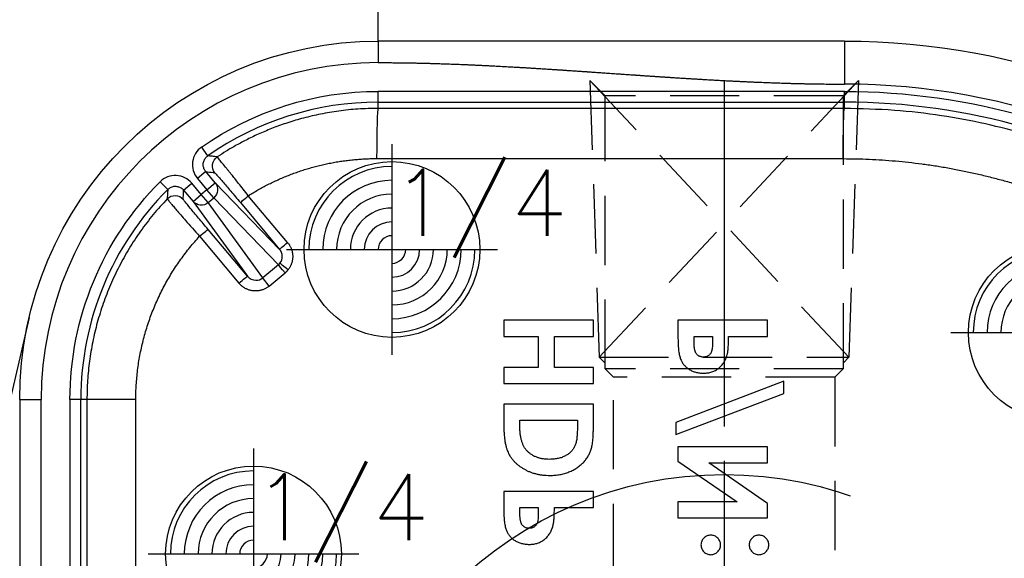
# Model space of a CAD drawing. Extents: x 2651 to 7771, y -1163 to 1075.
# Tile 188 of 256: x 4085 to 4121, y 530 to 550. Entities that reach past the tile are written whole.
import ezdxf

# ---------------------------------------------------------------- set-up
doc = ezdxf.new("R2010")
doc.units = 0
doc.header["$LTSCALE"] = 10
for name, pattern in [('CENTER', [2, 1.25, -0.25, 0.25, -0.25]), ('CNSCEN', [17, 15, -1, 0, -1]), ('CNSHID', [4, 3, -1]), ('HIDDEN', [0.375, 0.25, -0.125])]:
    doc.linetypes.add(name, pattern=pattern)
doc.layers.get('0').update_dxf_attribs({"linetype": 'CONTINUOUS'})
doc.layers.get('Defpoints').update_dxf_attribs({"linetype": 'CONTINUOUS'})
for name, color, linetype in [('1', 7, 'CONTINUOUS'), ('9', 3, 'CONTINUOUS'), ('COOL', 150, 'HIDDEN'), ('DIM', 3, 'CONTINUOUS'), ('PIN', 3, 'CONTINUOUS'), ('WL1-HL', 4, 'CNSHID'), ('WOR1-CL', 1, 'CNSCEN'), ('WOR1-DL', 7, 'CONTINUOUS')]:
    doc.layers.add(name, color=color, linetype=linetype)
doc.styles.add('china', font='txt')
doc.styles.get("Standard").update_dxf_attribs({"font": 'romans.shx'})
doc.dimstyles.new('MM& INCH5', dxfattribs={"dimtxt": 5, "dimasz": 2.5, "dimexe": 1, "dimexo": 0.5, "dimtad": 0, "dimrnd": 1.38778e-17, "dimzin": 9, "dimdsep": 46, "dimtxsty": 'Standard', "dimblk": 'CLOSED', "dimcen": 0, "dimclrd": 3, "dimclre": 3, "dimclrt": 3, "dimazin": 2, "dimtfac": 0.75, "dimtofl": 0, "dimtmove": 0, "dimatfit": 3, "dimfxl": 0, "dimtolj": 1, "dimarcsym": 0})

# ---------------------------------------------------------------- blocks, each defined once
blk = doc.blocks.new('DSD')
at = {"layer": '1', "color": 252, "linetype": 'Continuous'}
for p, q in [((472.133, 580.525), (472.133, 579.748)), ((488.973, 580.525), (488.973, 578.971)), ((488.973, 578.708), (472.133, 578.708)), ((472.133, 578.32), (472.133, 578.708)), ((488.973, 578.32), (488.973, 578.708)), ((472.133, 578.32), (488.973, 578.32)), ((472.133, 578.094), (472.133, 578.32)), ((488.973, 578.091), (472.133, 578.094)), ((488.973, 578.091), (488.973, 578.32)), ((465.974, 576.38), (465.751, 576.699)), ((472.085, 576.281), (488.925, 576.277)), ((465.899, 575.812), (465.601, 575.562)), ((465.601, 575.562), (465.943, 575.155)), ((466.241, 575.404), (465.899, 575.812)), ((464.252, 575.441), (464.527, 575.166)), ((465.1, 575.142), (465.397, 575.391)), ((465.739, 574.984), (465.397, 575.391)), ((465.943, 575.155), (465.739, 574.984)), ((465.943, 575.155), (466.241, 575.404)), ((466.191, 574.859), (465.943, 575.155)), ((468.569, 572.998), (466.241, 575.404)), ((465.1, 575.142), (465.442, 574.734)), ((465.442, 574.734), (465.739, 574.984)), ((465.987, 574.688), (465.739, 574.984)), ((465.987, 574.688), (466.191, 574.859)), ((466.191, 574.859), (468.527, 572.445)), ((468.857, 573.248), (467.438, 574.939)), ((465.442, 574.734), (467.404, 572.027)), ((467.958, 571.97), (465.987, 574.688)), ((467.15, 574.689), (468.569, 572.998)), ((465.676, 573.471), (467.096, 571.778)), ((467.404, 572.027), (465.984, 573.72)), ((468.527, 572.445), (467.958, 571.97)), ((468.196, 571.675), (468.765, 572.15)), ((459.179, 567.571), (459.956, 567.571)), ((459.956, 540.854), (459.956, 567.571)), ((460.995, 567.571), (460.995, 555.446)), ((461.384, 567.571), (460.995, 567.571)), ((461.384, 555.446), (461.384, 567.571)), ((461.608, 567.571), (461.384, 567.571)), ((463.374, 567.571), (461.608, 567.571)), ((463.374, 555.682), (463.374, 567.571))]:
    blk.add_line(p, q, dxfattribs=at)
at = {"layer": '1', "color": 7, "linetype": 'Continuous'}
for p, q in [((459.524, 570.543), (451.7, 537.342)), ((476.666, 570.436), (476.666, 569.855)), ((479.905, 570.436), (476.666, 570.436)), ((479.905, 569.855), (479.905, 570.436)), ((482.959, 570.436), (482.959, 569.788)), ((486.198, 570.436), (482.959, 570.436)), ((486.198, 569.855), (486.198, 570.436)), ((476.666, 569.855), (477.912, 569.855)), ((477.912, 569.855), (477.912, 568.734)), ((478.493, 568.734), (478.493, 569.855)), ((478.493, 569.855), (479.905, 569.855)), ((483.541, 569.672), (483.541, 569.855)), ((483.541, 569.855), (484.205, 569.855)), ((484.205, 569.855), (484.205, 569.649)), ((484.786, 569.855), (486.198, 569.855)), ((477.912, 568.734), (476.666, 568.734)), ((476.666, 568.734), (476.666, 568.153)), ((479.905, 568.734), (478.493, 568.734)), ((479.905, 568.153), (479.905, 568.734)), ((476.666, 568.153), (479.905, 568.153)), ((486.779, 568.236), (482.876, 566.746)), ((486.779, 567.795), (486.779, 568.236)), ((482.876, 566.305), (486.779, 567.795)), ((459.179, 567.571), (459.179, 540.854)), ((461.608, 567.571), (461.608, 555.669)), ((476.666, 567.405), (476.666, 566.673)), ((479.905, 567.405), (476.666, 567.405)), ((479.905, 566.662), (479.905, 567.405)), ((477.248, 566.824), (479.324, 566.824)), ((477.248, 566.602), (477.248, 566.824)), ((479.324, 566.824), (479.324, 566.52)), ((482.876, 566.746), (482.876, 566.305)), ((482.959, 565.869), (482.959, 565.346)), ((486.198, 565.869), (482.959, 565.869)), ((486.198, 565.288), (486.198, 565.869)), ((482.959, 565.346), (485.091, 563.876)), ((486.198, 563.822), (484.073, 565.288)), ((484.073, 565.288), (486.198, 565.288)), ((476.666, 564.25), (476.666, 563.601)), ((479.905, 564.25), (476.666, 564.25)), ((479.905, 563.669), (479.905, 564.25)), ((485.091, 563.876), (482.959, 563.876)), ((482.959, 563.876), (482.959, 563.295)), ((486.198, 563.295), (486.198, 563.822)), ((477.248, 563.486), (477.248, 563.669)), ((477.248, 563.669), (477.912, 563.669)), ((477.912, 563.669), (477.912, 563.463)), ((478.493, 563.669), (479.905, 563.669)), ((482.959, 563.295), (486.198, 563.295))]:
    blk.add_line(p, q, dxfattribs=at)
at = {"layer": '1', "color": 110, "linetype": 'Continuous'}
blk.add_line((459.956, 540.854), (459.956, 567.571), dxfattribs=at)
at = {"layer": '1', "color": 7, "linetype": 'Continuous', "extrusion": (0, 0, -1)}
for centre, radius, start, end in [((-472.133, 567.571), 12.954, 0, 90), ((-488.973, 554.617), 25.908, 90, 171.2121)]:
    blk.add_arc(centre, radius, start, end, dxfattribs=at)
at = {"layer": '1', "color": 110, "linetype": 'Continuous'}
for centre, radius, start, end in [((472.133, 567.571), 12.177, 90, 180), ((488.973, 554.617), 24.354, 8.7879, 90)]:
    blk.add_arc(centre, radius, start, end, dxfattribs=at)
at = {"layer": '1', "color": 252, "linetype": 'Continuous'}
for centre, radius, start, end in [((472.133, 567.571), 12.177, 90, 180), ((488.973, 554.617), 24.354, 8.7879, 90), ((472.133, 567.571), 10.748, 90, 124.96), ((488.973, 554.617), 23.702, 58.1066, 90), ((472.133, 567.571), 10.748, 135.04, 180)]:
    blk.add_arc(centre, radius, start, end, dxfattribs=at)
at = {"layer": '1', "color": 252, "linetype": 'Continuous', "extrusion": (0, 0, -1)}
for centre, radius, start, end in [((-472.133, 567.571), 11.137, 55.04, 90), ((-488.973, 554.617), 24.091, 90, 121.8934), ((-472.133, 567.571), 11.137, 0, 44.96)]:
    blk.add_arc(centre, radius, start, end, dxfattribs=at)
for centre, major_axis, ratio, start_param, end_param in [((472.133, 576.281), (0, -1.814), 0.026177, 1.57079, 3.132863), ((488.973, 576.277), (0, -1.814), 0.026177, 1.57079, 3.132863), ((466.528, 576.016), (0.056, 0.385), 0.999914, 3.870947, 5.55383), ((465.943, 575.155), (-0.279, -0.27), 0.992489, 3.212987, 4.782718), ((464.789, 574.558), (0.388, -0.012), 0.999914, 3.870966, 5.553812), ((467.448, 574.939), (0.298, 0.25), 0.016833, 3.150321, 4.692337), ((465.739, 574.984), (-0.315, -0.228), 0.992489, 4.64206, 6.211791), ((465.686, 573.471), (0.298, 0.25), 0.016827, 4.692332, 6.274457), ((468.867, 573.248), (-0.298, -0.25), 0.016833, 0.008728, 1.550745), ((468.775, 572.15), (-0.249, 0.298), 0.020097, 4.729166, 6.160824), ((468.885, 572.263), (-0.305, 0.241), 0.01625, 4.732916, 6.16162), ((467.106, 571.778), (0.298, 0.25), 0.016827, 4.692332, 6.274457), ((468.206, 571.675), (-0.249, 0.298), 0.020097, 4.729166, 6.160824)]:
    blk.add_ellipse(centre, major_axis=major_axis, ratio=ratio, start_param=start_param, end_param=end_param, dxfattribs=at)
at = {"layer": '1', "color": 7, "linetype": 'Continuous'}
blk.add_open_spline([(488.973, 580.525), (483.359, 580.525), (477.746, 580.525), (472.133, 580.525)], degree=3, dxfattribs=at)
at = {"layer": '1', "color": 110, "linetype": 'Continuous'}
blk.add_open_spline([(472.133, 579.748), (473.135, 579.748), (474.238, 579.715), (475.219, 579.685), (476.343, 579.627), (477.278, 579.578), (478.448, 579.502), (478.915, 579.472), (479.5, 579.432), (479.851, 579.408), (480.553, 579.36), (481.254, 579.311), (481.605, 579.287), (482.189, 579.247), (482.658, 579.217), (483.827, 579.141), (484.763, 579.092), (485.885, 579.034), (486.868, 579.004), (487.97, 578.971), (488.973, 578.971)], degree=2, knots=[0, 0, 0, 0.125, 0.125, 0.25, 0.25, 0.375, 0.375, 0.4375, 0.4375, 0.5, 0.5, 0.5625, 0.5625, 0.625, 0.625, 0.75, 0.75, 0.875, 0.875, 1, 1, 1], dxfattribs=at)
at = {"layer": '1', "color": 252, "linetype": 'Continuous'}
for points in [[(472.133, 579.748), (477.746, 579.748), (483.359, 578.971), (488.973, 578.971)], [(467.404, 572.027), (467.479, 571.938), (467.593, 571.883), (467.708, 571.882)], [(467.708, 571.882), (467.799, 571.881), (467.889, 571.912), (467.958, 571.97)]]:
    blk.add_open_spline(points, degree=3, dxfattribs=at)
for points, knots in [([(472.133, 578.094), (471.888, 578.09), (471.41, 578.08), (470.714, 578.005), (470.058, 577.895), (469.444, 577.752), (468.873, 577.583), (468.345, 577.395), (467.859, 577.193), (467.415, 576.983), (467.012, 576.769), (466.647, 576.557), (466.421, 576.41), (466.313, 576.34)], [0, 0, 0, 0, 0.119039, 0.232454, 0.340243, 0.442407, 0.538944, 0.629855, 0.71514, 0.794797, 0.868826, 0.937227, 1, 1, 1, 1]), ([(501.259, 574.615), (500.953, 574.798), (500.314, 575.179), (499.283, 575.713), (498.144, 576.236), (496.891, 576.727), (495.524, 577.173), (494.043, 577.554), (492.449, 577.849), (490.746, 578.051), (489.574, 578.077), (488.973, 578.091)], [0, 0, 0, 0, 0.082708, 0.172517, 0.269427, 0.373438, 0.484549, 0.602761, 0.728074, 0.860487, 1, 1, 1, 1]), ([(465.751, 576.699), (465.662, 576.637), (465.588, 576.557), (465.476, 576.374), (465.44, 576.27), (465.412, 576.058), (465.42, 575.948), (465.48, 575.742), (465.531, 575.645), (465.601, 575.562)], [0, 0, 0, 0, 0.25, 0.25, 0.5, 0.5, 0.75, 0.75, 1, 1, 1, 1]), ([(465.899, 575.812), (465.875, 575.845), (465.827, 575.915), (465.801, 576.046), (465.818, 576.18), (465.878, 576.299), (465.943, 576.354), (465.974, 576.38)], [0, 0, 0, 0, 0.188754, 0.394177, 0.605822, 0.811245, 1, 1, 1, 1]), ([(466.314, 576.34), (466.309, 576.34), (466.305, 576.341), (466.289, 576.343), (466.275, 576.345), (466.206, 576.353), (466.152, 576.36), (466.08, 576.368), (466.064, 576.37), (466.023, 576.375), (465.998, 576.378), (465.974, 576.38)], [0, 0, 0, 0, 0.030224, 0.030224, 0.151118, 0.151118, 0.634697, 0.634697, 0.781436, 0.781436, 1, 1, 1, 1]), ([(467.438, 574.939), (467.376, 575.017), (467.257, 575.168), (467.092, 575.376), (466.953, 575.552), (466.84, 575.692), (466.754, 575.798), (466.693, 575.873), (466.553, 576.045), (466.369, 576.277), (466.331, 576.319), (466.313, 576.34)], [0, 0, 0, 0, 0.106887, 0.205186, 0.292302, 0.366385, 0.426275, 0.471358, 0.501372, 0.75478, 1, 1, 1, 1]), ([(465.397, 575.391), (465.328, 575.474), (465.242, 575.542), (465.049, 575.636), (464.942, 575.664), (464.729, 575.673), (464.62, 575.655), (464.42, 575.577), (464.329, 575.518), (464.252, 575.441)], [0, 0, 0, 0, 0.25, 0.25, 0.5, 0.5, 0.75, 0.75, 1, 1, 1, 1]), ([(465.899, 575.812), (465.987, 575.8), (466.076, 575.788), (466.187, 575.773), (466.208, 575.769), (466.23, 575.766)], [0, 0, 0, 0, 0.805738, 0.805738, 1, 1, 1, 1]), ([(466.229, 575.766), (466.234, 575.766), (466.258, 575.738), (466.329, 575.656), (466.358, 575.623), (466.425, 575.545), (466.464, 575.5), (466.591, 575.351), (466.693, 575.231), (466.912, 574.973), (467.03, 574.832), (467.15, 574.689)], [0, 0, 0, 0, 0.25, 0.25, 0.375, 0.375, 0.5, 0.5, 0.75, 0.75, 1, 1, 1, 1]), ([(464.527, 575.168), (464.527, 575.163), (464.526, 575.158), (464.525, 575.143), (464.525, 575.129), (464.521, 575.061), (464.517, 575.006), (464.512, 574.909), (464.51, 574.868), (464.508, 574.826)], [0, 0, 0, 0, 0.03027, 0.03027, 0.151349, 0.151349, 0.635664, 0.635664, 1, 1, 1, 1]), ([(464.527, 575.166), (464.558, 575.192), (464.623, 575.247), (464.751, 575.285), (464.886, 575.279), (465.01, 575.23), (465.071, 575.17), (465.1, 575.142)], [0, 0, 0, 0, 0.188755, 0.394179, 0.605823, 0.811246, 1, 1, 1, 1]), ([(464.508, 574.826), (464.337, 574.638), (463.996, 574.265), (463.54, 573.663), (463.128, 573.038), (462.766, 572.391), (462.453, 571.726), (462.189, 571.047), (461.975, 570.358), (461.809, 569.663), (461.693, 568.965), (461.621, 568.268), (461.612, 567.803), (461.608, 567.571)], [0, 0, 0, 0, 0.095127, 0.18941, 0.28285, 0.375445, 0.467198, 0.558107, 0.648172, 0.737394, 0.825772, 0.913308, 1, 1, 1, 1]), ([(464.508, 574.826), (464.51, 574.821), (464.515, 574.812), (464.559, 574.758), (464.629, 574.674), (464.725, 574.561), (464.891, 574.368), (465.191, 574.017), (465.501, 573.667), (465.676, 573.471)], [0, 0, 0, 0, 0.099069, 0.200049, 0.301625, 0.402428, 0.501142, 0.719432, 1, 1, 1, 1]), ([(465.087, 574.808), (465.09, 574.896), (465.093, 574.984), (465.098, 575.095), (465.099, 575.118), (465.1, 575.142)], [0, 0, 0, 0, 0.789513, 0.789513, 1, 1, 1, 1]), ([(465.984, 573.72), (465.864, 573.862), (465.748, 574.001), (465.585, 574.197), (465.534, 574.259), (465.437, 574.376), (465.391, 574.432), (465.267, 574.582), (465.2, 574.664), (465.111, 574.775), (465.087, 574.804), (465.087, 574.809)], [0, 0, 0, 0, 0.25, 0.25, 0.375, 0.375, 0.5, 0.5, 0.75, 0.75, 1, 1, 1, 1]), ([(468.582, 572.502), (468.637, 572.571), (468.667, 572.66), (468.662, 572.839), (468.628, 572.928), (468.569, 572.998)], [0, 0, 0, 0, 0.5, 0.5, 1, 1, 1, 1])]:
    blk.add_open_spline(points, degree=3, knots=knots, dxfattribs=at)
at = {"layer": '1', "color": 7, "linetype": 'Continuous'}
for points, weights in [([(467.438, 574.939), (468.838, 575.822), (470.429, 576.281), (472.085, 576.281)], [1, 0.973777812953, 0.973777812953, 1]), ([(488.925, 576.277), (492.78, 576.276), (496.501, 575.27), (499.831, 573.329)], [1, 0.976931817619, 0.976931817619, 1]), ([(463.374, 567.571), (463.374, 569.783), (464.178, 571.844), (465.676, 573.471)], [1, 0.954385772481, 0.954385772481, 1]), ([(468.527, 572.445), (468.547, 572.462), (468.566, 572.481), (468.582, 572.502)], [1, 0.996550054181, 0.996550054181, 1])]:
    blk.add_rational_spline(points, weights, degree=3, dxfattribs=at)
at = {"layer": '1', "color": 252, "linetype": 'Continuous'}
for points, weights in [([(468.857, 573.248), (469.107, 572.95), (469.114, 572.564), (468.875, 572.263)], [1, 0.850418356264, 0.850418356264, 1]), ([(468.875, 572.263), (468.842, 572.221), (468.805, 572.184), (468.765, 572.15)], [1, 0.996550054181, 0.996550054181, 1]), ([(468.196, 571.675), (467.846, 571.383), (467.391, 571.426), (467.096, 571.778)], [1, 0.80498879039, 0.80498879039, 1])]:
    blk.add_rational_spline(points, weights, degree=3, dxfattribs=at)
at = {"layer": '1', "color": 7, "linetype": 'Continuous'}
for points, knots in [([(484.737, 569.195), (484.741, 569.212), (484.75, 569.248), (484.759, 569.307), (484.767, 569.376), (484.775, 569.454), (484.78, 569.541), (484.783, 569.637), (484.786, 569.743), (484.786, 569.817), (484.786, 569.855)], [0, 0, 0, 0, 0.077373, 0.167614, 0.272108, 0.390016, 0.521363, 0.667272, 0.82681, 1, 1, 1, 1]), ([(482.959, 569.788), (482.96, 569.745), (482.96, 569.663), (482.964, 569.545), (482.972, 569.437), (482.982, 569.337), (482.996, 569.247), (483.012, 569.165), (483.031, 569.093), (483.054, 569.029), (483.081, 568.971), (483.109, 568.917), (483.144, 568.867), (483.18, 568.819), (483.221, 568.775), (483.265, 568.733), (483.313, 568.695), (483.365, 568.66), (483.42, 568.628), (483.478, 568.601), (483.538, 568.578), (483.601, 568.559), (483.667, 568.544), (483.735, 568.534), (483.807, 568.527), (483.855, 568.527), (483.879, 568.526)], [0, 0, 0, 0, 0.070781, 0.136552, 0.197012, 0.252923, 0.303687, 0.349719, 0.39124, 0.428479, 0.463057, 0.49715, 0.531002, 0.564226, 0.597701, 0.631421, 0.665597, 0.700451, 0.735881, 0.771092, 0.806975, 0.843534, 0.88094, 0.919294, 0.95918, 1, 1, 1, 1]), ([(483.605, 569.26), (483.6, 569.27), (483.589, 569.292), (483.576, 569.329), (483.565, 569.372), (483.556, 569.421), (483.549, 569.475), (483.544, 569.536), (483.542, 569.602), (483.541, 569.648), (483.541, 569.672)], [0, 0, 0, 0, 0.082101, 0.173825, 0.278953, 0.396639, 0.527316, 0.671298, 0.828754, 1, 1, 1, 1]), ([(484.205, 569.649), (484.205, 569.612), (484.204, 569.543), (484.198, 569.449), (484.188, 569.373), (484.175, 569.314), (484.154, 569.267), (484.129, 569.226), (484.099, 569.191), (484.063, 569.161), (484.023, 569.137), (483.978, 569.12), (483.93, 569.109), (483.896, 569.108), (483.879, 569.108)], [0, 0, 0, 0, 0.15516, 0.285496, 0.390503, 0.470975, 0.538446, 0.603655, 0.666587, 0.730199, 0.794945, 0.860228, 0.928121, 1, 1, 1, 1]), ([(483.879, 569.108), (483.863, 569.108), (483.834, 569.109), (483.792, 569.116), (483.752, 569.128), (483.716, 569.145), (483.683, 569.167), (483.653, 569.193), (483.626, 569.224), (483.612, 569.248), (483.605, 569.26)], [0, 0, 0, 0, 0.137788, 0.267341, 0.390444, 0.511778, 0.629509, 0.747829, 0.871885, 1, 1, 1, 1]), ([(483.879, 568.526), (483.906, 568.527), (483.96, 568.528), (484.037, 568.536), (484.112, 568.551), (484.183, 568.57), (484.25, 568.596), (484.315, 568.626), (484.375, 568.664), (484.431, 568.706), (484.485, 568.753), (484.533, 568.804), (484.578, 568.86), (484.618, 568.919), (484.654, 568.982), (484.687, 569.049), (484.715, 569.12), (484.73, 569.17), (484.737, 569.195)], [0, 0, 0, 0, 0.068875, 0.135349, 0.199289, 0.26155, 0.322915, 0.382772, 0.442844, 0.502652, 0.562749, 0.62274, 0.682687, 0.743329, 0.805013, 0.868067, 0.933111, 1, 1, 1, 1]), ([(476.666, 566.673), (476.667, 566.616), (476.668, 566.505), (476.676, 566.346), (476.69, 566.197), (476.708, 566.059), (476.732, 565.933), (476.763, 565.818), (476.798, 565.715), (476.84, 565.622), (476.888, 565.536), (476.942, 565.455), (477.003, 565.379), (477.071, 565.306), (477.146, 565.237), (477.227, 565.171), (477.316, 565.111), (477.411, 565.053), (477.511, 565), (477.616, 564.955), (477.725, 564.917), (477.838, 564.886), (477.955, 564.861), (478.077, 564.843), (478.203, 564.833), (478.288, 564.832), (478.331, 564.831)], [0, 0, 0, 0, 0.060148, 0.116267, 0.168654, 0.217399, 0.262434, 0.303933, 0.34226, 0.377441, 0.411406, 0.445398, 0.479766, 0.514584, 0.550214, 0.587001, 0.624663, 0.663615, 0.703456, 0.74345, 0.784013, 0.825133, 0.867265, 0.910306, 0.954424, 1, 1, 1, 1]), ([(478.331, 564.831), (478.392, 564.833), (478.512, 564.835), (478.689, 564.859), (478.858, 564.898), (479.018, 564.953), (479.169, 565.02), (479.306, 565.101), (479.431, 565.194), (479.541, 565.297), (479.636, 565.409), (479.717, 565.526), (479.781, 565.648), (479.821, 565.756), (479.846, 565.849), (479.861, 565.931), (479.875, 566.024), (479.886, 566.129), (479.895, 566.245), (479.9, 566.374), (479.904, 566.514), (479.905, 566.611), (479.905, 566.662)], [0, 0, 0, 0, 0.065773, 0.129478, 0.19143, 0.252446, 0.311787, 0.368818, 0.424092, 0.478492, 0.531394, 0.582004, 0.631201, 0.679503, 0.705561, 0.735222, 0.769132, 0.806858, 0.84893, 0.895117, 0.94547, 1, 1, 1, 1]), ([(477.507, 565.718), (477.486, 565.742), (477.443, 565.791), (477.391, 565.878), (477.346, 565.973), (477.31, 566.079), (477.282, 566.195), (477.262, 566.322), (477.25, 566.459), (477.248, 566.553), (477.248, 566.602)], [0, 0, 0, 0, 0.101663, 0.207636, 0.318745, 0.43668, 0.563507, 0.698681, 0.844447, 1, 1, 1, 1]), ([(479.324, 566.52), (479.324, 566.484), (479.323, 566.415), (479.317, 566.315), (479.311, 566.222), (479.3, 566.137), (479.287, 566.059), (479.269, 565.99), (479.25, 565.927), (479.226, 565.872), (479.199, 565.821), (479.168, 565.775), (479.133, 565.729), (479.093, 565.687), (479.049, 565.646), (479.002, 565.609), (478.95, 565.573), (478.894, 565.54), (478.834, 565.51), (478.77, 565.483), (478.704, 565.461), (478.634, 565.443), (478.56, 565.43), (478.483, 565.419), (478.403, 565.414), (478.348, 565.413), (478.321, 565.412)], [0, 0, 0, 0, 0.062615, 0.120429, 0.174199, 0.223725, 0.269028, 0.310765, 0.348115, 0.382378, 0.414753, 0.447195, 0.480045, 0.513739, 0.547963, 0.582918, 0.619315, 0.657124, 0.695687, 0.735514, 0.775823, 0.817652, 0.860743, 0.905387, 0.951998, 1, 1, 1, 1]), ([(478.321, 565.412), (478.278, 565.413), (478.196, 565.415), (478.075, 565.429), (477.962, 565.453), (477.856, 565.487), (477.757, 565.529), (477.666, 565.583), (477.581, 565.645), (477.532, 565.694), (477.507, 565.718)], [0, 0, 0, 0, 0.142277, 0.277429, 0.406477, 0.530595, 0.650143, 0.766851, 0.883502, 1, 1, 1, 1]), ([(476.666, 563.601), (476.667, 563.559), (476.667, 563.477), (476.671, 563.359), (476.679, 563.25), (476.689, 563.151), (476.703, 563.06), (476.719, 562.979), (476.738, 562.907), (476.761, 562.843), (476.788, 562.785), (476.817, 562.731), (476.851, 562.681), (476.887, 562.632), (476.928, 562.589), (476.972, 562.547), (477.021, 562.508), (477.072, 562.474), (477.127, 562.442), (477.185, 562.414), (477.245, 562.392), (477.308, 562.373), (477.374, 562.358), (477.443, 562.348), (477.514, 562.341), (477.562, 562.34), (477.586, 562.34)], [0, 0, 0, 0, 0.070781, 0.136552, 0.197012, 0.252923, 0.303687, 0.349719, 0.39124, 0.428479, 0.463057, 0.49715, 0.531002, 0.564226, 0.597701, 0.631421, 0.665597, 0.700451, 0.735881, 0.771092, 0.806975, 0.843534, 0.88094, 0.919294, 0.95918, 1, 1, 1, 1]), ([(477.312, 563.074), (477.307, 563.084), (477.296, 563.106), (477.283, 563.143), (477.272, 563.186), (477.263, 563.234), (477.256, 563.289), (477.251, 563.349), (477.249, 563.416), (477.248, 563.462), (477.248, 563.486)], [0, 0, 0, 0, 0.082101, 0.173825, 0.278953, 0.396639, 0.527316, 0.671298, 0.828754, 1, 1, 1, 1]), ([(477.912, 563.463), (477.912, 563.426), (477.911, 563.357), (477.905, 563.263), (477.895, 563.187), (477.882, 563.127), (477.861, 563.08), (477.836, 563.04), (477.806, 563.005), (477.771, 562.975), (477.73, 562.95), (477.685, 562.934), (477.637, 562.923), (477.603, 562.922), (477.586, 562.921)], [0, 0, 0, 0, 0.15516, 0.285496, 0.390503, 0.470975, 0.538446, 0.603655, 0.666587, 0.730199, 0.794945, 0.860228, 0.928121, 1, 1, 1, 1]), ([(478.444, 563.009), (478.448, 563.025), (478.457, 563.061), (478.466, 563.121), (478.475, 563.19), (478.482, 563.267), (478.487, 563.355), (478.49, 563.451), (478.493, 563.557), (478.493, 563.63), (478.493, 563.669)], [0, 0, 0, 0, 0.077373, 0.167614, 0.272108, 0.390016, 0.521363, 0.667272, 0.82681, 1, 1, 1, 1]), ([(477.586, 562.921), (477.571, 562.922), (477.541, 562.923), (477.499, 562.93), (477.459, 562.942), (477.423, 562.958), (477.39, 562.98), (477.36, 563.007), (477.333, 563.038), (477.319, 563.062), (477.312, 563.074)], [0, 0, 0, 0, 0.137788, 0.267341, 0.390444, 0.511778, 0.629509, 0.747829, 0.871885, 1, 1, 1, 1]), ([(477.586, 562.34), (477.613, 562.34), (477.667, 562.341), (477.745, 562.35), (477.819, 562.364), (477.89, 562.383), (477.957, 562.41), (478.022, 562.44), (478.082, 562.477), (478.138, 562.52), (478.192, 562.566), (478.24, 562.618), (478.285, 562.673), (478.325, 562.732), (478.361, 562.795), (478.394, 562.863), (478.422, 562.934), (478.437, 562.984), (478.444, 563.009)], [0, 0, 0, 0, 0.068875, 0.135349, 0.199289, 0.26155, 0.322915, 0.382772, 0.442844, 0.502652, 0.562749, 0.62274, 0.682687, 0.743329, 0.805013, 0.868067, 0.933111, 1, 1, 1, 1]), ([(484.144, 562.672), (484.12, 562.671), (484.074, 562.669), (484.007, 562.648), (483.946, 562.616), (483.892, 562.57), (483.847, 562.517), (483.814, 562.456), (483.793, 562.389), (483.791, 562.343), (483.79, 562.319)], [0, 0, 0, 0, 0.12783, 0.250877, 0.372608, 0.500305, 0.628002, 0.750286, 0.873333, 1, 1, 1, 1]), ([(484.496, 562.319), (484.494, 562.343), (484.492, 562.389), (484.472, 562.455), (484.439, 562.517), (484.395, 562.57), (484.342, 562.616), (484.28, 562.648), (484.214, 562.669), (484.168, 562.671), (484.144, 562.672)], [0, 0, 0, 0, 0.127088, 0.250543, 0.372679, 0.500053, 0.627277, 0.749413, 0.871745, 1, 1, 1, 1]), ([(485.885, 562.672), (485.861, 562.671), (485.815, 562.669), (485.749, 562.648), (485.688, 562.616), (485.635, 562.57), (485.59, 562.516), (485.556, 562.456), (485.537, 562.389), (485.535, 562.343), (485.534, 562.319)], [0, 0, 0, 0, 0.128226, 0.250531, 0.372639, 0.499833, 0.627179, 0.749842, 0.87294, 1, 1, 1, 1]), ([(486.239, 562.319), (486.238, 562.343), (486.236, 562.389), (486.216, 562.456), (486.182, 562.517), (486.137, 562.57), (486.083, 562.616), (486.022, 562.648), (485.955, 562.669), (485.909, 562.671), (485.885, 562.672)], [0, 0, 0, 0, 0.126678, 0.249735, 0.372031, 0.499739, 0.627447, 0.750221, 0.872159, 1, 1, 1, 1]), ([(483.79, 562.319), (483.791, 562.296), (483.793, 562.249), (483.813, 562.183), (483.847, 562.122), (483.892, 562.069), (483.946, 562.023), (484.007, 561.99), (484.074, 561.97), (484.12, 561.968), (484.144, 561.966)], [0, 0, 0, 0, 0.126727, 0.249831, 0.371148, 0.498906, 0.626663, 0.749005, 0.872109, 1, 1, 1, 1]), ([(484.144, 561.966), (484.167, 561.967), (484.213, 561.97), (484.279, 561.99), (484.339, 562.023), (484.393, 562.069), (484.438, 562.122), (484.472, 562.183), (484.492, 562.249), (484.494, 562.296), (484.496, 562.319)], [0, 0, 0, 0, 0.12614, 0.24756, 0.370463, 0.498806, 0.627149, 0.749023, 0.872692, 1, 1, 1, 1]), ([(485.534, 562.319), (485.535, 562.296), (485.537, 562.25), (485.556, 562.183), (485.59, 562.123), (485.635, 562.069), (485.688, 562.023), (485.749, 561.99), (485.815, 561.97), (485.861, 561.967), (485.885, 561.966)], [0, 0, 0, 0, 0.12712, 0.250277, 0.371969, 0.499375, 0.62663, 0.749351, 0.871713, 1, 1, 1, 1]), ([(485.885, 561.966), (485.909, 561.967), (485.955, 561.97), (486.022, 561.99), (486.083, 562.023), (486.137, 562.069), (486.182, 562.122), (486.216, 562.183), (486.236, 562.249), (486.238, 562.296), (486.239, 562.319)], [0, 0, 0, 0, 0.127902, 0.249898, 0.37328, 0.501049, 0.628817, 0.750146, 0.873261, 1, 1, 1, 1])]:
    blk.add_open_spline(points, degree=3, knots=knots, dxfattribs=at)
blk = doc.blocks.new('*D109')
at = {"layer": 'Defpoints', "color": 0}
for p in [(4086.684, 927.642), (4086.684, 894.882), (4171.684, 387.642)]:
    blk.add_point(p, dxfattribs=at)
at = {"layer": 'DIM', "color": 3, "lineweight": -2}
blk.add_line((4086.684, 895.382), (4086.684, 927.642), dxfattribs=at)
at = {"layer": 'DIM', "color": 3, "insert": (4086.684, 948.624), "char_height": 5, "attachment_point": 5, "rotation": 90}
blk.add_mtext('\\A1;85 [3.346]', dxfattribs=at)
blk = doc.blocks.new('_Closed')
at = {"color": 0, "linetype": 'ByBlock', "lineweight": -2}
for p, q in [((-1, 0.167), (0, 0)), ((-1, 0.167), (-1, -0.167)), ((0, 0), (-1, -0.167)), ((0, 0), (-1, 0))]:
    blk.add_line(p, q, dxfattribs=at)
blk = doc.blocks.new('*D110')
at = {"layer": 'Defpoints', "color": 0}
for p in [(4064.684, 927.642), (4064.684, 906.842), (4171.684, 387.642)]:
    blk.add_point(p, dxfattribs=at)
at = {"layer": 'DIM', "color": 3, "lineweight": -2}
blk.add_line((4064.684, 907.342), (4064.684, 927.642), dxfattribs=at)
at = {"layer": 'DIM', "color": 3, "insert": (4064.684, 950.648), "char_height": 5, "attachment_point": 5, "rotation": 90}
blk.add_mtext('\\A1;107 [4.213]', dxfattribs=at)
blk = doc.blocks.new('*D111')
at = {"layer": 'Defpoints', "color": 0}
for p in [(4051.684, 927.642), (4051.684, 912.642), (4171.684, 387.642)]:
    blk.add_point(p, dxfattribs=at)
at = {"layer": 'DIM', "color": 3, "lineweight": -2}
blk.add_line((4051.684, 913.142), (4051.684, 927.642), dxfattribs=at)
at = {"layer": 'DIM', "color": 3, "insert": (4051.684, 950.648), "char_height": 5, "attachment_point": 5, "rotation": 90}
blk.add_mtext('\\A1;120 [4.724]', dxfattribs=at)
blk = doc.blocks.new('*D112')
at = {"layer": 'Defpoints', "color": 0}
for p in [(3974.684, 927.642), (3974.684, 892.822), (4171.684, 387.642)]:
    blk.add_point(p, dxfattribs=at)
at = {"layer": 'DIM', "color": 3, "lineweight": -2}
blk.add_line((3974.684, 893.322), (3974.684, 927.642), dxfattribs=at)
at = {"layer": 'DIM', "color": 3, "insert": (3974.684, 950.648), "char_height": 5, "attachment_point": 5, "rotation": 90}
blk.add_mtext('\\A1;197 [7.756]', dxfattribs=at)
blk = doc.blocks.new('*D113')
at = {"layer": 'Defpoints', "color": 0}
for p in [(3966.684, 927.642), (3971.684, 807.17), (4171.684, 387.642)]:
    blk.add_point(p, dxfattribs=at)
at = {"layer": 'DIM', "color": 3, "lineweight": -2}
for p, q in [((3966.684, 922.642), (3966.684, 927.642)), ((3971.684, 917.642), (3966.684, 922.642)), ((3971.684, 807.67), (3971.684, 917.642))]:
    blk.add_line(p, q, dxfattribs=at)
at = {"layer": 'DIM', "color": 3, "insert": (3966.684, 951.005), "char_height": 5, "attachment_point": 5, "rotation": 90}
blk.add_mtext('\\A1;200 [7.874]', dxfattribs=at)
blk = doc.blocks.new('*D114')
at = {"layer": 'Defpoints', "color": 0}
for p in [(3931.684, 927.642), (3931.684, 912.642), (4171.684, 387.642)]:
    blk.add_point(p, dxfattribs=at)
at = {"layer": 'DIM', "color": 3, "lineweight": -2}
blk.add_line((3931.684, 913.142), (3931.684, 927.642), dxfattribs=at)
at = {"layer": 'DIM', "color": 3, "insert": (3931.684, 951.005), "char_height": 5, "attachment_point": 5, "rotation": 90}
blk.add_mtext('\\A1;240 [9.449]', dxfattribs=at)
blk = doc.blocks.new('*D115')
at = {"layer": 'Defpoints', "color": 0}
for p in [(3896.684, 927.642), (3896.684, 910.642), (4171.684, 387.642)]:
    blk.add_point(p, dxfattribs=at)
at = {"layer": 'DIM', "color": 3, "lineweight": -2}
blk.add_line((3896.684, 911.142), (3896.684, 927.642), dxfattribs=at)
at = {"layer": 'DIM', "color": 3, "insert": (3896.684, 953.386), "char_height": 5, "attachment_point": 5, "rotation": 90}
blk.add_mtext('\\A1;275 [10.827]', dxfattribs=at)
blk = doc.blocks.new('*D122')
at = {"layer": 'Defpoints', "color": 0}
for p in [(3881.004, 912.642), (3898.684, 912.642), (4171.684, 387.642)]:
    blk.add_point(p, dxfattribs=at)
at = {"layer": 'DIM', "color": 3, "lineweight": -2}
blk.add_line((3898.184, 912.642), (3881.004, 912.642), dxfattribs=at)
at = {"layer": 'DIM', "color": 3, "insert": (3855.26, 912.642), "char_height": 5, "attachment_point": 5}
blk.add_mtext('\\A1;525 [20.669]', dxfattribs=at)
blk = doc.blocks.new('*D123')
at = {"layer": 'Defpoints', "color": 0}
for p in [(3857.842, 862.642), (3869.984, 862.642), (4171.684, 387.642)]:
    blk.add_point(p, dxfattribs=at)
at = {"layer": 'DIM', "color": 3, "lineweight": -2}
blk.add_line((3869.484, 862.642), (3857.842, 862.642), dxfattribs=at)
at = {"layer": 'DIM', "color": 3, "insert": (3832.098, 862.642), "char_height": 5, "attachment_point": 5}
blk.add_mtext('\\A1;475 [18.701]', dxfattribs=at)
blk = doc.blocks.new('*D124')
at = {"layer": 'Defpoints', "color": 0}
for p in [(3941.504, 859.642), (3857.842, 854.642), (4171.684, 387.642)]:
    blk.add_point(p, dxfattribs=at)
at = {"layer": 'DIM', "color": 3, "lineweight": -2}
for p, q in [((3867.842, 859.642), (3862.842, 854.642)), ((3941.004, 859.642), (3867.842, 859.642)), ((3862.842, 854.642), (3857.842, 854.642))]:
    blk.add_line(p, q, dxfattribs=at)
at = {"layer": 'DIM', "color": 3, "insert": (3832.098, 854.642), "char_height": 5, "attachment_point": 5}
blk.add_mtext('\\A1;472 [18.583]', dxfattribs=at)
blk = doc.blocks.new('*D125')
at = {"layer": 'Defpoints', "color": 0}
for p in [(3870.047, 797.642), (3962.156, 797.642), (4171.684, 387.642)]:
    blk.add_point(p, dxfattribs=at)
at = {"layer": 'DIM', "color": 3, "lineweight": -2}
blk.add_line((3961.656, 797.642), (3870.047, 797.642), dxfattribs=at)
at = {"layer": 'DIM', "color": 3, "insert": (3844.303, 797.642), "char_height": 5, "attachment_point": 5}
blk.add_mtext('\\A1;410 [16.142]', dxfattribs=at)
blk = doc.blocks.new('*D126')
at = {"layer": 'Defpoints', "color": 0}
for p in [(3870.047, 832.642), (4069.264, 832.642), (4171.684, 387.642)]:
    blk.add_point(p, dxfattribs=at)
at = {"layer": 'DIM', "color": 3, "lineweight": -2}
blk.add_line((4068.764, 832.642), (3870.047, 832.642), dxfattribs=at)
at = {"layer": 'DIM', "color": 3, "insert": (3846.684, 832.642), "char_height": 5, "attachment_point": 5}
blk.add_mtext('\\A1;445 [17.52]', dxfattribs=at)
blk = doc.blocks.new('*D127')
at = {"layer": 'Defpoints', "color": 0}
for p in [(3857.842, 879.642), (4071.444, 879.642), (4171.684, 387.642)]:
    blk.add_point(p, dxfattribs=at)
at = {"layer": 'DIM', "color": 3, "lineweight": -2}
blk.add_line((4070.944, 879.642), (3857.842, 879.642), dxfattribs=at)
at = {"layer": 'DIM', "color": 3, "insert": (3834.479, 879.642), "char_height": 5, "attachment_point": 5}
blk.add_mtext('\\A1;492 [19.37]', dxfattribs=at)
blk = doc.blocks.new('*D128')
at = {"layer": 'Defpoints', "color": 0}
for p in [(3857.842, 899.642), (4057.484, 899.642), (4171.684, 387.642)]:
    blk.add_point(p, dxfattribs=at)
at = {"layer": 'DIM', "color": 3, "lineweight": -2}
blk.add_line((4056.984, 899.642), (3857.842, 899.642), dxfattribs=at)
at = {"layer": 'DIM', "color": 3, "insert": (3832.098, 899.642), "char_height": 5, "attachment_point": 5}
blk.add_mtext('\\A1;512 [20.157]', dxfattribs=at)
blk = doc.blocks.new('*D129')
at = {"layer": 'Defpoints', "color": 0}
for p in [(3870.047, 743.242), (4076.434, 743.242), (4171.684, 387.642)]:
    blk.add_point(p, dxfattribs=at)
at = {"layer": 'DIM', "color": 3, "lineweight": -2}
blk.add_line((4075.934, 743.242), (3870.047, 743.242), dxfattribs=at)
at = {"layer": 'DIM', "color": 3, "insert": (3849.065, 743.242), "char_height": 5, "attachment_point": 5}
blk.add_mtext('\\A1;355.6 [14]', dxfattribs=at)
blk = doc.blocks.new('*D130')
at = {"layer": 'Defpoints', "color": 0}
for p in [(3870.047, 762.642), (3896.684, 762.642), (4171.684, 387.642)]:
    blk.add_point(p, dxfattribs=at)
at = {"layer": 'DIM', "color": 3, "lineweight": -2}
blk.add_line((3896.184, 762.642), (3870.047, 762.642), dxfattribs=at)
at = {"layer": 'DIM', "color": 3, "insert": (3844.303, 762.642), "char_height": 5, "attachment_point": 5}
blk.add_mtext('\\A1;375 [14.764]', dxfattribs=at)
blk = doc.blocks.new('*D131')
at = {"layer": 'Defpoints', "color": 0}
for p in [(3870.047, 719.642), (3896.684, 719.642), (4171.684, 387.642)]:
    blk.add_point(p, dxfattribs=at)
at = {"layer": 'DIM', "color": 3, "lineweight": -2}
blk.add_line((3896.184, 719.642), (3870.047, 719.642), dxfattribs=at)
at = {"layer": 'DIM', "color": 3, "insert": (3844.303, 719.642), "char_height": 5, "attachment_point": 5}
blk.add_mtext('\\A1;332 [13.071]', dxfattribs=at)
blk = doc.blocks.new('*D132')
at = {"layer": 'Defpoints', "color": 0}
for p in [(3870.047, 592.642), (3897.724, 592.642), (4171.684, 387.642)]:
    blk.add_point(p, dxfattribs=at)
at = {"layer": 'DIM', "color": 3, "lineweight": -2}
blk.add_line((3897.224, 592.642), (3870.047, 592.642), dxfattribs=at)
at = {"layer": 'DIM', "color": 3, "insert": (3846.684, 592.642), "char_height": 5, "attachment_point": 5}
blk.add_mtext('\\A1;205 [8.071]', dxfattribs=at)
blk = doc.blocks.new('*D133')
at = {"layer": 'Defpoints', "color": 0}
for p in [(4098.024, 590.842), (3870.047, 584.642), (4171.684, 387.642)]:
    blk.add_point(p, dxfattribs=at)
at = {"layer": 'DIM', "color": 3, "lineweight": -2}
for p, q in [((3880.047, 590.842), (3875.047, 584.642)), ((4097.524, 590.842), (3880.047, 590.842)), ((3875.047, 584.642), (3870.047, 584.642))]:
    blk.add_line(p, q, dxfattribs=at)
at = {"layer": 'DIM', "color": 3, "insert": (3851.446, 584.642), "char_height": 5, "attachment_point": 5}
blk.add_mtext('\\A1;203.2 [8]', dxfattribs=at)
blk = doc.blocks.new('*D134')
at = {"layer": 'Defpoints', "color": 0}
for p in [(3870.047, 612.642), (3896.684, 612.642), (4171.684, 387.642)]:
    blk.add_point(p, dxfattribs=at)
at = {"layer": 'DIM', "color": 3, "lineweight": -2}
blk.add_line((3896.184, 612.642), (3870.047, 612.642), dxfattribs=at)
at = {"layer": 'DIM', "color": 3, "insert": (3846.684, 612.642), "char_height": 5, "attachment_point": 5}
blk.add_mtext('\\A1;225 [8.858]', dxfattribs=at)
blk = doc.blocks.new('*D135')
at = {"layer": 'Defpoints', "color": 0}
for p in [(3870.047, 655.642), (3896.684, 655.642), (4171.684, 387.642)]:
    blk.add_point(p, dxfattribs=at)
at = {"layer": 'DIM', "color": 3, "lineweight": -2}
blk.add_line((3896.184, 655.642), (3870.047, 655.642), dxfattribs=at)
at = {"layer": 'DIM', "color": 3, "insert": (3844.303, 655.642), "char_height": 5, "attachment_point": 5}
blk.add_mtext('\\A1;268 [10.551]', dxfattribs=at)
blk = doc.blocks.new('*D136')
at = {"layer": 'Defpoints', "color": 0}
for p in [(3870.047, 562.642), (3896.684, 562.642), (4171.684, 387.642)]:
    blk.add_point(p, dxfattribs=at)
at = {"layer": 'DIM', "color": 3, "lineweight": -2}
blk.add_line((3896.184, 562.642), (3870.047, 562.642), dxfattribs=at)
at = {"layer": 'DIM', "color": 3, "insert": (3849.422, 562.642), "char_height": 5, "attachment_point": 5}
blk.add_mtext('\\A1;175 [6.89]', dxfattribs=at)
blk = doc.blocks.new('*D156')
at = {"layer": 'Defpoints', "color": 0}
for p in [(4095.484, 927.642), (4095.484, 766.102), (4171.684, 387.642)]:
    blk.add_point(p, dxfattribs=at)
at = {"layer": 'DIM', "color": 3, "lineweight": -2}
blk.add_line((4095.484, 766.602), (4095.484, 927.642), dxfattribs=at)
at = {"layer": 'DIM', "color": 3, "insert": (4095.484, 943.862), "char_height": 5, "attachment_point": 5, "rotation": 90}
blk.add_mtext('\\A1;76.2 [3]', dxfattribs=at)
blk = doc.blocks.new('*D157')
at = {"layer": 'Defpoints', "color": 0}
for p in [(4103.484, 927.642), (4096.684, 860.062), (4171.684, 387.642)]:
    blk.add_point(p, dxfattribs=at)
at = {"layer": 'DIM', "color": 3, "lineweight": -2}
for p, q in [((4103.484, 922.642), (4103.484, 927.642)), ((4096.684, 917.642), (4103.484, 922.642)), ((4096.684, 860.562), (4096.684, 917.642))]:
    blk.add_line(p, q, dxfattribs=at)
at = {"layer": 'DIM', "color": 3, "insert": (4103.484, 948.624), "char_height": 5, "attachment_point": 5, "rotation": 90}
blk.add_mtext('\\A1;75 [2.953]', dxfattribs=at)
blk = doc.blocks.new('*X8')
at = {"color": 0}
for p, q in [((745.423, 286.51), (747.026, 288.113)), ((745.479, 285.86), (747.676, 288.057)), ((745.698, 285.371), (748.165, 287.838)), ((769.614, 286.66), (771.046, 288.092)), ((769.624, 285.963), (771.743, 288.082)), ((769.819, 285.451), (772.255, 287.887)), ((746.025, 284.992), (748.544, 287.51)), ((770.129, 285.053), (772.653, 287.577)), ((746.455, 284.714), (748.822, 287.081)), ((770.539, 284.757), (772.949, 287.167)), ((747.01, 284.562), (748.974, 286.526)), ((771.067, 284.578), (773.128, 286.639)), ((747.817, 284.662), (748.874, 285.719)), ((771.802, 284.605), (773.101, 285.904))]:
    blk.add_line(p, q, dxfattribs=at)
blk = doc.blocks.new('117')
at = {"layer": 'WL1-HL'}
for centre, radius in [((254.95, 1693.104), 13.87), ((254.95, 1693.104), 10.3), ((242.865, 1693.104), 1.785), ((267.035, 1693.104), 1.785)]:
    blk.add_circle(centre, radius, dxfattribs=at)
at = {"layer": 'WOR1-CL'}
for p, q in [((254.95, 1707.474), (254.95, 1678.734)), ((269.32, 1693.104), (240.58, 1693.104))]:
    blk.add_line(p, q, dxfattribs=at)
at = {"layer": 'WL1-HL'}
blk.add_blockref('*X8', (-504.334, 1406.767), dxfattribs=at)
at = {"layer": '9', "style": 'china'}
blk.add_text('2-117', height=2, dxfattribs=at).set_placement((251.365, 1693.722))
at = {"layer": 'WOR1-DL', "style": 'china', "oblique": 20}
blk.add_text('ARRK', height=0.8, dxfattribs=at).set_placement((256.305, 1696.027))
blk = doc.blocks.new('A$C257357D5')
at = {"layer": 'COOL', "color": 1, "linetype": 'CENTER'}
blk.add_line((-61, 60.106), (-61, -35), dxfattribs=at)
at = {"layer": 'COOL'}
for points in [[(-56.15, 60.106), (-65.509, 50.106), (-56.491, 50.106), (-65.85, 60.106)], [(-56.15, 60.106), (-56.7, 59.556), (-65.3, 59.556), (-65.85, 60.106)], [(-65.85, 60.106), (-65.509, 50.106), (-65.3, 49.897)], [(-56.15, 60.106), (-56.491, 50.106), (-56.7, 49.897)], [(-56.7, 59.556), (-56.7, 49.688), (-65.3, 49.688), (-65.3, 59.556)], [(-56.7, 49.688), (-57, 49.388), (-65, 49.388), (-65.3, 49.688)], [(-57, 49.388), (-57, -32.691), (-61, -35), (-65, -32.691), (-65, 49.388)]]:
    blk.add_lwpolyline(points, dxfattribs=at)
blk.add_blockref('117', (-315.95, -1661.104), dxfattribs=at)
blk = doc.blocks.new('*U6', base_point=(965.4695, 1808.9548))
blk.add_circle((965.4695, 1808.9548), 0.5)
for radius, start, end in [(0.4724, 90, 180), (0.3937, 90, 180), (0.315, 90, 180), (0.2362, 90, 180), (0.1575, 90, 180), (0.0787, 90, 180), (0.0787, 270, 0), (0.1575, 270, 0), (0.2362, 270, 0), (0.315, 270, 0), (0.3937, 270, 0), (0.4724, 270, 0)]:
    blk.add_arc((965.4695, 1808.9548), radius, start, end)
at = {"layer": 'PIN'}
for p, q in [((965.4695, 1809.5548), (965.4695, 1808.3548)), ((964.8695, 1808.9548), (966.0695, 1808.9548))]:
    blk.add_line(p, q, dxfattribs=at)

msp = doc.modelspace()

# ---------------------------------------------------------------- linework, layer by layer
msp.add_line((4098.192, 549.174), (4098.192, 560.205))

# ---------------------------------------------------------------- block references
at = {"layer": 'DIM'}
for name, p in [('DSD', (3626.059, -31.352)), ('A$C257357D5', (4171.684, 487.642))]:
    msp.add_blockref(name, p, dxfattribs=at)
at = {"layer": 'PIN', "xscale": 6.35, "yscale": 6.35, "zscale": 6.35}
for p in [(4098.684, 541.642), (4122.684, 538.642), (4093.684, 530.642)]:
    msp.add_blockref('*U6', p, dxfattribs=at)

# ---------------------------------------------------------------- texts
at = {"layer": 'PIN', "color": 4}
for p in [(4098.684, 542.142), (4093.684, 531.142)]:
    msp.add_text('1/4', height=2.3813, dxfattribs=at).set_placement(p)

# ---------------------------------------------------------------- dimensions: what is measured, and where the dimension line sits
at = {"layer": 'DIM'}
for feature_location, offset, dtype, picture, middle in [((3896.684, 910.642), (0, 17), 1, '*D115', (3896.684, 953.386)), ((3931.684, 912.642), (0, 15), 1, '*D114', (3931.684, 951.005)), ((3971.684, 807.17), (-5, 120.472), 1, '*D113', (3966.684, 951.005)), ((3974.684, 892.822), (0, 34.82), 1, '*D112', (3974.684, 950.648)), ((4051.684, 912.642), (0, 15), 1, '*D111', (4051.684, 950.648)), ((4064.684, 906.842), (0, 20.8), 1, '*D110', (4064.684, 950.648)), ((4086.684, 894.882), (0, 32.76), 1, '*D109', (4086.684, 948.624)), ((4096.684, 860.062), (6.8, 67.58), 1, '*D157', (4103.484, 948.624)), ((4095.484, 766.102), (0, 161.54), 1, '*D156', (4095.484, 943.862)), ((3898.684, 912.642), (-17.68, 0), 0, '*D122', (3855.26, 912.642)), ((4057.484, 899.642), (-199.642, 0), 0, '*D128', (3832.098, 899.642)), ((4071.444, 879.642), (-213.602, 0), 0, '*D127', (3834.479, 879.642)), ((3869.984, 862.642), (-12.142, 0), 0, '*D123', (3832.098, 862.642)), ((3941.504, 859.642), (-83.662, -5), 0, '*D124', (3832.098, 854.642)), ((4069.264, 832.642), (-199.217, 0), 0, '*D126', (3846.684, 832.642)), ((3962.156, 797.642), (-92.109, 0), 0, '*D125', (3844.303, 797.642)), ((3896.684, 762.642), (-26.637, 0), 0, '*D130', (3844.303, 762.642)), ((4076.434, 743.242), (-206.387, 0), 0, '*D129', (3849.065, 743.242)), ((3896.684, 719.642), (-26.637, 0), 0, '*D131', (3844.303, 719.642)), ((3896.684, 655.642), (-26.637, 0), 0, '*D135', (3844.303, 655.642)), ((3896.684, 612.642), (-26.637, 0), 0, '*D134', (3846.684, 612.642)), ((3897.724, 592.642), (-27.677, 0), 0, '*D132', (3846.684, 592.642)), ((4098.024, 590.842), (-227.977, -6.2), 0, '*D133', (3851.446, 584.642)), ((3896.684, 562.642), (-26.637, 0), 0, '*D136', (3849.422, 562.642))]:
    dim = msp.add_ordinate_dim(feature_location=feature_location, offset=offset, dtype=dtype, origin=(4171.684, 387.642), dimstyle='MM& INCH5', dxfattribs=at)
    dim.commit()
    dim.dimension.update_dxf_attribs({"geometry": picture, "text_midpoint": middle})

doc.saveas('drawing.dxf')
